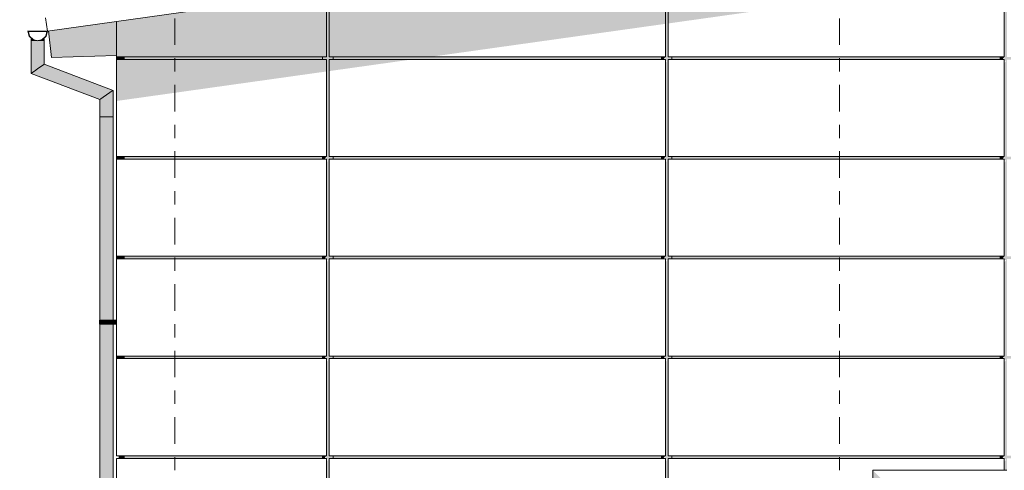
# Model space of a CAD drawing. Header units: metres. Extents: x -52 to 321, y -8 to 26.
# Tile 74 of 256: x -44.76 to -37.35, y 2.6 to 5.99. Entities that reach past the tile are written whole.
import ezdxf
from ezdxf.enums import TextEntityAlignment as Align

# ---------------------------------------------------------------- set-up
doc = ezdxf.new("R2010")
doc.units = ezdxf.units.M
doc.header["$MEASUREMENT"] = 0
doc.linetypes.add('Raster', pattern=[0.4, 0.2, -0.1, 0, -0.1])
for name, color, linetype in [('10 Fassade', 7, 'Continuous'), ('10 Wand außen', 7, 'Continuous'), ('20 Träger', 7, 'Continuous'), ('30 Dachaufbau', 7, 'Continuous'), ('30 Dachentwässerung', 7, 'Continuous'), ('50 Sanitäreinrichtung', 7, 'Continuous'), ('90 Achsraster', 7, 'Continuous'), ('94 Genehmigungsplanung Bemaßung', 7, 'Continuous')]:
    doc.layers.add(name, color=color, linetype=linetype)
doc.styles.add('ERSTELLTER_STIL_1', font='arial.ttf')
doc.styles.add('ERSTELLTER_STIL_2', font='arial.ttf')
doc.dimstyles.new('ERSTELLTER_STIL__1', dxfattribs={"dimtxt": 0.25, "dimasz": 0.19, "dimexe": 0.18, "dimexo": 0.1, "dimgap": 0, "dimtad": 1, "dimtih": 1, "dimtoh": 1, "dimzin": 0, "dimdsep": 46, "dimtxsty": 'ERSTELLTER_STIL_2', "dimblk": 'ARROWHEAD_6', "dimblk1": 'ARROWHEAD_6', "dimblk2": 'ARROWHEAD_6', "dimcen": 0.09, "dimclrd": 7, "dimclre": 7, "dimclrt": 7, "dimazin": 0, "dimtfac": 1, "dimtdec": 4, "dimtmove": 0, "dimatfit": 3, "dimfxl": 1, "dimtolj": 1, "dimtzin": 0, "dimarcsym": 0})

# ---------------------------------------------------------------- blocks, each defined once
blk = doc.blocks.new('Standard-Rastermarker[1]_1', base_point=(-38.5897, 10))
at = {"layer": '90 Achsraster', "color": 14, "linetype": 'Raster', "lineweight": 18, "true_color": 0xa80000}
blk.add_line((-38.5897, 9), (-38.5897, -1), dxfattribs=at)
at = {"layer": '90 Achsraster', "color": 14, "lineweight": 18, "true_color": 0xa80000, "style": 'ERSTELLTER_STIL_1'}
for tag, p in [('AC_MarkerText_1_0', (-38.5897, 10.5)), ('AC_MarkerText_1_1', (-38.5897, -2.2))]:
    blk.add_attdef(tag, text='', height=0.3, rotation=360, dxfattribs=at).set_placement(p, align=Align.TOP_CENTER)
blk = doc.blocks.new('Standard-Rastermarker[9]_1', base_point=(-43.5897, 10))
at = {"layer": '90 Achsraster', "color": 14, "linetype": 'Raster', "lineweight": 18, "true_color": 0xa80000}
blk.add_line((-43.5897, 9), (-43.5897, -1), dxfattribs=at)
at = {"layer": '90 Achsraster', "color": 14, "lineweight": 18, "true_color": 0xa80000, "style": 'ERSTELLTER_STIL_1'}
for tag, p in [('AC_MarkerText_1_0', (-43.5897, 10.5)), ('AC_MarkerText_1_1', (-43.5897, -2.2))]:
    blk.add_attdef(tag, text='', height=0.3, rotation=360, dxfattribs=at).set_placement(p, align=Align.TOP_CENTER)
blk = doc.blocks.new('*D16', base_point=(-33357.279, 0))
at = {"layer": '94 Genehmigungsplanung Bemaßung', "color": 7, "linetype": 'Continuous', "lineweight": 13}
for p, q in [((-48.9997, 9.5481), (-48.9997, 9.9231)), ((-43.9997, 9.5481), (-43.9997, 9.9231)), ((-48.8997, 9.8356), (-49.0997, 9.6356)), ((-43.8997, 9.8356), (-44.0997, 9.6356)), ((-49.1497, 9.7356), (-48.9997, 9.7356)), ((-48.9997, 9.7356), (-43.9997, 9.7356))]:
    blk.add_line(p, q, dxfattribs=at)
at = {"layer": '94 Genehmigungsplanung Bemaßung', "color": 7, "lineweight": 13, "insert": (-46.8333, 9.7856), "char_height": 0.25, "attachment_point": 7, "style": 'ERSTELLTER_STIL_2'}
blk.add_mtext('\\A1;{\\pql;\\fArial|b0|i0|c0|p0;\\W1.000000;5,00}', dxfattribs=at)
blk = doc.blocks.new('ARROWHEAD_6')
at = {"color": 0, "linetype": 'Continuous', "lineweight": 0}
for p, q in [((-0.5, -0.5), (0.5, 0.5)), ((0, 0), (-1, 0))]:
    blk.add_line(p, q, dxfattribs=at)
blk = doc.blocks.new('*D18', base_point=(-33357.279, 0))
at = {"layer": '94 Genehmigungsplanung Bemaßung', "color": 7, "linetype": 'Continuous', "lineweight": 13}
for p, q in [((-43.9997, 9.5481), (-43.9997, 9.9231)), ((-28.1801, 9.5481), (-28.1801, 9.9231)), ((-43.8997, 9.8356), (-44.0997, 9.6356)), ((-28.2801, 9.6356), (-28.0801, 9.8356)), ((-43.9997, 9.7356), (-28.1801, 9.7356)), ((-28.1801, 9.7356), (-28.0301, 9.7356))]:
    blk.add_line(p, q, dxfattribs=at)
at = {"layer": '94 Genehmigungsplanung Bemaßung', "color": 7, "lineweight": 13, "insert": (-36.5189, 9.7856), "char_height": 0.25, "attachment_point": 7, "style": 'ERSTELLTER_STIL_2'}
blk.add_mtext('\\A1;{\\pql;\\fArial|b0|i0|c0|p0;\\W1.000000;15,82}', dxfattribs=at)
blk = doc.blocks.new('*D19', base_point=(-33357.279, 0))
at = {"layer": '94 Genehmigungsplanung Bemaßung', "color": 7, "linetype": 'Continuous', "lineweight": 13}
for p, q in [((-43.9997, 8.9588), (-43.9997, 9.3338)), ((-43.5897, 8.9588), (-43.5897, 9.3338)), ((-43.8997, 9.2463), (-44.0997, 9.0463)), ((-43.4897, 9.2463), (-43.6897, 9.0463)), ((-44.1497, 9.1463), (-43.9997, 9.1463)), ((-43.9997, 9.1463), (-43.5897, 9.1463))]:
    blk.add_line(p, q, dxfattribs=at)
at = {"layer": '94 Genehmigungsplanung Bemaßung', "color": 7, "lineweight": 13, "insert": (-44.481, 9.1963), "char_height": 0.25, "attachment_point": 7, "style": 'ERSTELLTER_STIL_2'}
blk.add_mtext('\\A1;{\\pql;\\fArial|b0|i0|c0|p0;\\W1.000000;41}', dxfattribs=at)

msp = doc.modelspace()

# ---------------------------------------------------------------- hatches: boundary and pattern name
at = {"layer": '10 Fassade', "linetype": 'Continuous', "lineweight": 0, "true_color": 0x000000}
for points in [[(-37.3497, 6.46), (-37.3797, 6.46), (-37.3797, 6.44), (-37.3497, 6.44), (-37.3497, 5.71), (-37.3497, 5.69), (-37.3497, 5.6817), (-37.3355, 5.6817), (-37.3497, 5.6617), (-37.3497, 4.96), (-37.3497, 4.94), (-37.3497, 4.9317), (-37.3355, 4.9317), (-37.3497, 4.9117), (-37.3497, 4.21), (-37.3497, 4.19), (-37.3497, 4.1817), (-37.3355, 4.1817), (-37.3497, 4.1617), (-37.3497, 3.46), (-37.3497, 3.44), (-37.3497, 3.4317), (-37.3355, 3.4317), (-37.3497, 3.4117), (-37.3497, 2.71), (-37.3497, 2.69), (-37.3497, 2.6817), (-37.3355, 2.6817), (-37.3497, 2.6617), (-37.3497, 2.6), (-37.3297, 2.6), (-37.3297, 2.69), (-37.2997, 2.69), (-37.2997, 2.71), (-37.3297, 2.71), (-37.3297, 3.44), (-37.2997, 3.44), (-37.2997, 3.46), (-37.3297, 3.46), (-37.3297, 4.19), (-37.2997, 4.19), (-37.2997, 4.21), (-37.3297, 4.21), (-37.3297, 4.94), (-37.2997, 4.94), (-37.2997, 4.96), (-37.3297, 4.96), (-37.3297, 5.69), (-37.2997, 5.69), (-37.2997, 5.71), (-37.3297, 5.71), (-37.3297, 6.44), (-37.2997, 6.44), (-37.2997, 6.46), (-37.3297, 6.46), (-37.3297, 6.9189), (-37.3497, 6.9161)], [(-39.8997, 6.46), (-39.9297, 6.46), (-39.9297, 6.44), (-39.8997, 6.44), (-39.8997, 5.71), (-39.8997, 5.69), (-39.8997, 5.6817), (-39.8855, 5.6817), (-39.8997, 5.6617), (-39.8997, 4.96), (-39.8997, 4.94), (-39.8997, 4.9317), (-39.8855, 4.9317), (-39.8997, 4.9117), (-39.8997, 4.21), (-39.8997, 4.19), (-39.8997, 4.1817), (-39.8855, 4.1817), (-39.8997, 4.1617), (-39.8997, 3.46), (-39.8997, 3.44), (-39.8997, 3.4317), (-39.8855, 3.4317), (-39.8997, 3.4117), (-39.8997, 2.71), (-39.8997, 2.69), (-39.8997, 2.6817), (-39.8855, 2.6817), (-39.8997, 2.6617), (-39.8997, 1.96), (-39.8997, 1.94), (-39.8997, 1.9317), (-39.8855, 1.9317), (-39.8997, 1.9117), (-39.8997, 1.21), (-39.8997, 1.2), (-39.8497, 1.2), (-39.8497, 1.21), (-39.8797, 1.21), (-39.8797, 1.94), (-39.8497, 1.94), (-39.8497, 1.96), (-39.8797, 1.96), (-39.8797, 2.69), (-39.8497, 2.69), (-39.8497, 2.71), (-39.8797, 2.71), (-39.8797, 3.44), (-39.8497, 3.44), (-39.8497, 3.46), (-39.8797, 3.46), (-39.8797, 4.19), (-39.8497, 4.19), (-39.8497, 4.21), (-39.8797, 4.21), (-39.8797, 4.94), (-39.8497, 4.94), (-39.8497, 4.96), (-39.8797, 4.96), (-39.8797, 5.69), (-39.8497, 5.69), (-39.8497, 5.71), (-39.8797, 5.71), (-39.8797, 6.44), (-39.8497, 6.44), (-39.8497, 6.46), (-39.8797, 6.46), (-39.8797, 6.5605), (-39.8997, 6.5577)], [(-42.4297, 5.71), (-41.6718, 5.71), (-39.8997, 5.9591), (-39.8997, 6.44), (-40.7371, 6.44), (-42.4297, 6.2021)], [(-39.8797, 6.44), (-39.8797, 5.9619), (-37.3497, 6.3174), (-37.3497, 6.44)], [(-44.0297, 5.71), (-42.4497, 5.71), (-42.4497, 6.1993), (-44.0297, 5.9773)], [(-42.4497, 5.71), (-42.4797, 5.71), (-42.4797, 5.69), (-42.4497, 5.69), (-42.4497, 4.96), (-42.4497, 4.94), (-42.4497, 4.9317), (-42.4355, 4.9317), (-42.4497, 4.9117), (-42.4497, 4.21), (-42.4497, 4.19), (-42.4497, 4.1817), (-42.4355, 4.1817), (-42.4497, 4.1617), (-42.4497, 3.46), (-42.4497, 3.44), (-42.4497, 3.4317), (-42.4355, 3.4317), (-42.4497, 3.4117), (-42.4497, 2.71), (-42.4497, 2.69), (-42.4497, 2.6817), (-42.4355, 2.6817), (-42.4497, 2.6617), (-42.4497, 1.96), (-42.4497, 1.94), (-42.4497, 1.9317), (-42.4355, 1.9317), (-42.4497, 1.9117), (-42.4497, 1.21), (-42.4497, 1.2), (-42.3997, 1.2), (-42.3997, 1.21), (-42.4297, 1.21), (-42.4297, 1.94), (-42.3997, 1.94), (-42.3997, 1.96), (-42.4297, 1.96), (-42.4297, 2.69), (-42.3997, 2.69), (-42.3997, 2.71), (-42.4297, 2.71), (-42.4297, 3.44), (-42.3997, 3.44), (-42.3997, 3.46), (-42.4297, 3.46), (-42.4297, 4.19), (-42.3997, 4.19), (-42.3997, 4.21), (-42.4297, 4.21), (-42.4297, 4.94), (-42.3997, 4.94), (-42.3997, 4.96), (-42.4297, 4.96), (-42.4297, 5.69), (-42.3997, 5.69), (-42.3997, 5.71), (-42.4297, 5.71), (-42.4297, 6.2021), (-42.4497, 6.1993)], [(-44.0097, 5.71), (-44.0097, 5.69), (-43.9702, 5.69), (-43.9702, 5.71)], [(-43.9702, 5.71), (-43.9702, 5.69), (-42.4797, 5.69), (-42.4797, 5.71)], [(-39.9297, 5.71), (-42.3997, 5.71), (-42.3997, 5.69), (-39.9297, 5.69)], [(-39.8997, 5.71), (-39.9297, 5.71), (-39.9297, 5.69), (-39.9138, 5.69)], [(-37.3797, 5.71), (-39.8497, 5.71), (-39.8497, 5.69), (-37.3797, 5.69)], [(-37.3497, 5.71), (-37.3797, 5.71), (-37.3797, 5.69), (-37.3638, 5.69)], [(-42.4497, 5.69), (-44.0297, 5.69), (-44.0297, 5.3786), (-42.4497, 5.6007)], [(-42.4297, 5.69), (-42.4297, 5.6035), (-41.8141, 5.69)], [(-44.0097, 4.96), (-44.0097, 4.94), (-43.9702, 4.94), (-43.9702, 4.96)], [(-43.9702, 4.94), (-42.4797, 4.94), (-42.4797, 4.96), (-43.9702, 4.96)], [(-42.4497, 4.96), (-42.4797, 4.96), (-42.4797, 4.94), (-42.4638, 4.94)], [(-39.9297, 4.96), (-42.3997, 4.96), (-42.3997, 4.94), (-39.9297, 4.94)], [(-39.8997, 4.96), (-39.9297, 4.96), (-39.9297, 4.94), (-39.9138, 4.94)], [(-39.8497, 4.94), (-37.3797, 4.94), (-37.3797, 4.96), (-39.8497, 4.96)], [(-37.3797, 4.94), (-37.3638, 4.94), (-37.3497, 4.96), (-37.3797, 4.96)], [(-44.0097, 4.19), (-43.9702, 4.19), (-43.9702, 4.21), (-44.0097, 4.21)], [(-42.4797, 4.21), (-43.9702, 4.21), (-43.9702, 4.19), (-42.4797, 4.19)], [(-42.4497, 4.21), (-42.4797, 4.21), (-42.4797, 4.19), (-42.4638, 4.19)], [(-42.3997, 4.21), (-42.3997, 4.19), (-39.9297, 4.19), (-39.9297, 4.21)], [(-39.8997, 4.21), (-39.9297, 4.21), (-39.9297, 4.19), (-39.9138, 4.19)], [(-37.3797, 4.21), (-39.8497, 4.21), (-39.8497, 4.19), (-37.3797, 4.19)], [(-37.3497, 4.21), (-37.3797, 4.21), (-37.3797, 4.19), (-37.3638, 4.19)], [(-44.0097, 3.44), (-43.9702, 3.44), (-43.9702, 3.46), (-44.0097, 3.46)], [(-43.9702, 3.46), (-43.9702, 3.44), (-42.4797, 3.44), (-42.4797, 3.46)], [(-42.4497, 3.46), (-42.4797, 3.46), (-42.4797, 3.44), (-42.4638, 3.44)], [(-42.3997, 3.46), (-42.3997, 3.44), (-39.9297, 3.44), (-39.9297, 3.46)], [(-39.8997, 3.46), (-39.9297, 3.46), (-39.9297, 3.44), (-39.9138, 3.44)], [(-39.8497, 3.46), (-39.8497, 3.44), (-37.3797, 3.44), (-37.3797, 3.46)], [(-37.3797, 3.44), (-37.3638, 3.44), (-37.3497, 3.46), (-37.3797, 3.46)], [(-44.0097, 2.71), (-44.0097, 2.69), (-43.9702, 2.69), (-43.9702, 2.71)], [(-42.4797, 2.71), (-43.9702, 2.71), (-43.9702, 2.69), (-42.4797, 2.69)], [(-42.4497, 2.71), (-42.4797, 2.71), (-42.4797, 2.69), (-42.4638, 2.69)], [(-42.3997, 2.69), (-39.9297, 2.69), (-39.9297, 2.71), (-42.3997, 2.71)], [(-39.9297, 2.69), (-39.9138, 2.69), (-39.8997, 2.71), (-39.9297, 2.71)], [(-37.3797, 2.71), (-39.8497, 2.71), (-39.8497, 2.69), (-37.3797, 2.69)], [(-37.3797, 2.71), (-37.3797, 2.69), (-37.3638, 2.69), (-37.3497, 2.71)]]:
    msp.add_hatch(color=18, dxfattribs=at).paths.add_polyline_path(points)
at = {"layer": '10 Wand außen', "linetype": 'Continuous', "lineweight": 0, "true_color": 0x000000}
msp.add_hatch(color=18, dxfattribs=at).paths.add_polyline_path([(-38.3397, 2.6), (-38.3397, 2.4303), (-38.2597, 2.4303), (-38.2597, 2.52)])
at = {"layer": '20 Träger', "linetype": 'Continuous', "lineweight": 0, "true_color": 0x000000}
msp.add_hatch(color=18, dxfattribs=at).paths.add_polyline_path([(-44.0297, 5.9773), (-44.5397, 5.9056), (-44.5174, 5.7062), (-44.0297, 5.7197)])
at = {"layer": '30 Dachentwässerung', "linetype": 'Continuous', "lineweight": 0, "true_color": 0x000000}
for points in [[(-44.6718, 5.8324), (-44.6718, 5.8324), (-44.6718, 5.8334), (-44.6651, 5.8334), (-44.6651, 5.8501), (-44.6718, 5.8568)], [(-44.65, 5.9024), (-44.5518, 5.9024), (-44.5516, 5.9034), (-44.6493, 5.9034)], [(-44.5785, 5.8334), (-44.5718, 5.8334), (-44.5718, 5.8568), (-44.5785, 5.8501)], [(-44.5718, 5.8568), (-44.5718, 5.8334), (-44.5716, 5.8334), (-44.5716, 5.8571)], [(-44.6718, 5.8334), (-44.6718, 5.5855), (-44.6651, 5.5902), (-44.6651, 5.8334)], [(-44.6651, 5.8501), (-44.6651, 5.8334), (-44.6651, 5.8334), (-44.6468, 5.8334), (-44.6468, 5.8391), (-44.6568, 5.8418)], [(-44.6468, 5.8334), (-44.6651, 5.8334), (-44.6651, 5.5902), (-44.6468, 5.6028)], [(-44.6468, 5.8391), (-44.6468, 5.8334), (-44.6468, 5.8334), (-44.6254, 5.8334)], [(-44.6468, 5.6028), (-44.6218, 5.6201), (-44.6218, 5.8324), (-44.6218, 5.8324), (-44.6254, 5.8334), (-44.6468, 5.8334)], [(-44.6218, 5.6201), (-44.5968, 5.6374), (-44.5968, 5.8334), (-44.6183, 5.8334), (-44.6218, 5.8324)], [(-44.5968, 5.8391), (-44.6183, 5.8334), (-44.5968, 5.8334)], [(-44.5868, 5.8418), (-44.5968, 5.8391), (-44.5968, 5.8334), (-44.5968, 5.8334), (-44.5785, 5.8334), (-44.5785, 5.8501)], [(-44.5785, 5.8334), (-44.5968, 5.8334), (-44.5968, 5.6374), (-44.5785, 5.65)], [(-44.5785, 5.8334), (-44.5785, 5.65), (-44.5718, 5.6546), (-44.5718, 5.8334)], [(-44.5968, 5.6374), (-44.6218, 5.6201), (-44.1043, 5.4242), (-44.0793, 5.4415)], [(-44.5785, 5.65), (-44.5968, 5.6374), (-44.0793, 5.4415), (-44.061, 5.4542)], [(-44.5785, 5.65), (-44.061, 5.4542), (-44.0543, 5.4588), (-44.5718, 5.6546)], [(-44.6718, 5.5855), (-44.1543, 5.3897), (-44.1476, 5.3943), (-44.6651, 5.5902)], [(-44.6468, 5.6028), (-44.6651, 5.5902), (-44.1476, 5.3943), (-44.1293, 5.407)], [(-44.6218, 5.6201), (-44.6468, 5.6028), (-44.1293, 5.407), (-44.1043, 5.4242)], [(-44.1043, 5.4242), (-44.1293, 5.407), (-44.1293, 5.2585), (-44.1043, 5.2585)], [(-44.0793, 5.4415), (-44.1043, 5.4242), (-44.1043, 5.2585), (-44.0793, 5.2585)], [(-44.061, 5.4542), (-44.0793, 5.4415), (-44.0793, 5.2585), (-44.061, 5.2585)], [(-44.061, 5.4542), (-44.061, 5.2585), (-44.0543, 5.2585), (-44.0543, 5.4588)], [(-44.1543, 5.3897), (-44.1543, 5.2585), (-44.1476, 5.2585), (-44.1476, 5.3943)], [(-44.1293, 5.407), (-44.1476, 5.3943), (-44.1476, 5.2585), (-44.1293, 5.2585)], [(-44.1543, 3.73), (-44.1476, 3.73), (-44.1476, 5.2585), (-44.1543, 5.2585)], [(-44.1293, 5.2585), (-44.1476, 5.2585), (-44.1476, 3.73), (-44.1293, 3.73)], [(-44.1293, 5.2585), (-44.1293, 3.73), (-44.1043, 3.73), (-44.1043, 5.2585)], [(-44.0793, 5.2585), (-44.1043, 5.2585), (-44.1043, 3.73), (-44.0793, 3.73)], [(-44.061, 5.2585), (-44.0793, 5.2585), (-44.0793, 3.73), (-44.061, 3.73)], [(-44.0543, 5.2585), (-44.061, 5.2585), (-44.061, 3.73), (-44.0543, 3.73)], [(-44.1564, 3.73), (-44.1564, 3.7), (-44.1495, 3.7), (-44.1495, 3.73)], [(-44.1495, 3.7), (-44.1304, 3.7), (-44.1304, 3.73), (-44.1495, 3.73)], [(-44.1304, 3.7), (-44.1044, 3.7), (-44.1044, 3.73), (-44.1304, 3.73)], [(-44.1044, 3.7), (-44.0297, 3.7), (-44.0297, 3.73), (-44.1044, 3.73)], [(-44.1476, 3.7), (-44.1543, 3.7), (-44.1543, 2.03), (-44.1476, 2.03)], [(-44.1293, 3.7), (-44.1476, 3.7), (-44.1476, 2.03), (-44.1293, 2.03)], [(-44.1043, 3.7), (-44.1293, 3.7), (-44.1293, 2.03), (-44.1043, 2.03)], [(-44.0793, 3.7), (-44.1043, 3.7), (-44.1043, 2.03), (-44.0793, 2.03)], [(-44.061, 3.7), (-44.0793, 3.7), (-44.0793, 2.03), (-44.061, 2.03)], [(-44.0543, 3.7), (-44.061, 3.7), (-44.061, 2.03), (-44.0543, 2.03)]]:
    msp.add_hatch(color=18, dxfattribs=at).paths.add_polyline_path(points)
at = {"layer": '50 Sanitäreinrichtung', "linetype": 'Continuous', "lineweight": 0, "true_color": 0x000000}
for points in [[(-44.0297, 5.69), (-44.0097, 5.69), (-44.0097, 5.71), (-44.0297, 5.71)], [(-44.0297, 4.94), (-44.0097, 4.94), (-44.0097, 4.96), (-44.0297, 4.96)], [(-44.0297, 4.19), (-44.0097, 4.19), (-44.0097, 4.21), (-44.0297, 4.21)], [(-44.0097, 3.46), (-44.0297, 3.46), (-44.0297, 3.44), (-44.0097, 3.44)]]:
    msp.add_hatch(color=18, dxfattribs=at).paths.add_polyline_path(points)

# ---------------------------------------------------------------- linework, layer by layer
at = {"layer": '10 Fassade', "color": 7, "linetype": 'Continuous', "lineweight": 13}
for p, q in [((-39.8997, 5.71), (-39.8997, 6.44)), ((-39.8797, 5.71), (-39.8797, 6.44)), ((-37.3497, 5.71), (-37.3497, 6.44)), ((-42.4497, 5.71), (-42.4497, 6.1993)), ((-42.4297, 5.71), (-42.4297, 6.2021)), ((-44.0297, 5.71), (-44.0297, 5.9773)), ((-42.4497, 5.71), (-44.0297, 5.71)), ((-44.0097, 5.69), (-44.0097, 5.71)), ((-43.9702, 5.69), (-43.9702, 5.71)), ((-42.4797, 5.69), (-42.4797, 5.71)), ((-39.8997, 5.71), (-42.4297, 5.71)), ((-42.3997, 5.69), (-42.3997, 5.71)), ((-39.9297, 5.69), (-39.9297, 5.71)), ((-37.3497, 5.71), (-39.8797, 5.71)), ((-39.8497, 5.71), (-39.8497, 5.69)), ((-37.3797, 5.69), (-37.3797, 5.71)), ((-42.4497, 5.69), (-44.0297, 5.69)), ((-44.0297, 4.96), (-44.0297, 5.69)), ((-42.4497, 4.96), (-42.4497, 5.69)), ((-39.8997, 5.69), (-42.4297, 5.69)), ((-42.4297, 4.96), (-42.4297, 5.69)), ((-39.8997, 4.96), (-39.8997, 5.69)), ((-37.3497, 5.69), (-39.8797, 5.69)), ((-39.8797, 4.96), (-39.8797, 5.69)), ((-37.3497, 4.96), (-37.3497, 5.69)), ((-42.4497, 4.96), (-44.0297, 4.96)), ((-42.4497, 4.94), (-44.0297, 4.94)), ((-44.0297, 4.21), (-44.0297, 4.94)), ((-44.0097, 4.94), (-44.0097, 4.96)), ((-43.9702, 4.94), (-43.9702, 4.96)), ((-42.4797, 4.94), (-42.4797, 4.96)), ((-42.4497, 4.21), (-42.4497, 4.94)), ((-39.8997, 4.96), (-42.4297, 4.96)), ((-39.8997, 4.94), (-42.4297, 4.94)), ((-42.4297, 4.21), (-42.4297, 4.94)), ((-42.3997, 4.94), (-42.3997, 4.96)), ((-39.9297, 4.94), (-39.9297, 4.96)), ((-39.8997, 4.21), (-39.8997, 4.94)), ((-37.3497, 4.96), (-39.8797, 4.96)), ((-37.3497, 4.94), (-39.8797, 4.94)), ((-39.8797, 4.21), (-39.8797, 4.94)), ((-39.8497, 4.96), (-39.8497, 4.94)), ((-37.3797, 4.94), (-37.3797, 4.96)), ((-37.3497, 4.21), (-37.3497, 4.94)), ((-42.4497, 4.21), (-44.0297, 4.21)), ((-42.4497, 4.19), (-44.0297, 4.19)), ((-44.0297, 3.46), (-44.0297, 4.19)), ((-44.0097, 4.19), (-44.0097, 4.21)), ((-43.9702, 4.19), (-43.9702, 4.21)), ((-42.4797, 4.19), (-42.4797, 4.21)), ((-42.4497, 3.46), (-42.4497, 4.19)), ((-39.8997, 4.21), (-42.4297, 4.21)), ((-39.8997, 4.19), (-42.4297, 4.19)), ((-42.4297, 3.46), (-42.4297, 4.19)), ((-42.3997, 4.19), (-42.3997, 4.21)), ((-39.9297, 4.19), (-39.9297, 4.21)), ((-39.8997, 3.46), (-39.8997, 4.19)), ((-37.3497, 4.21), (-39.8797, 4.21)), ((-37.3497, 4.19), (-39.8797, 4.19)), ((-39.8797, 3.46), (-39.8797, 4.19)), ((-39.8497, 4.21), (-39.8497, 4.19)), ((-37.3797, 4.19), (-37.3797, 4.21)), ((-37.3497, 3.46), (-37.3497, 4.19)), ((-42.4497, 3.46), (-44.0297, 3.46)), ((-42.4497, 3.44), (-44.0297, 3.44)), ((-44.0297, 2.71), (-44.0297, 3.44)), ((-44.0097, 3.44), (-44.0097, 3.46)), ((-43.9702, 3.44), (-43.9702, 3.46)), ((-42.4797, 3.44), (-42.4797, 3.46)), ((-42.4497, 2.71), (-42.4497, 3.44)), ((-39.8997, 3.46), (-42.4297, 3.46)), ((-39.8997, 3.44), (-42.4297, 3.44)), ((-42.4297, 2.71), (-42.4297, 3.44)), ((-42.3997, 3.44), (-42.3997, 3.46)), ((-39.9297, 3.44), (-39.9297, 3.46)), ((-39.8997, 2.71), (-39.8997, 3.44)), ((-37.3497, 3.46), (-39.8797, 3.46)), ((-37.3497, 3.44), (-39.8797, 3.44)), ((-39.8797, 2.71), (-39.8797, 3.44)), ((-39.8497, 3.46), (-39.8497, 3.44)), ((-37.3797, 3.44), (-37.3797, 3.46)), ((-37.3497, 2.71), (-37.3497, 3.44)), ((-42.4497, 2.71), (-44.0297, 2.71)), ((-42.4497, 2.69), (-44.0297, 2.69)), ((-44.0297, 1.96), (-44.0297, 2.69)), ((-44.0097, 2.69), (-44.0097, 2.71)), ((-43.9702, 2.69), (-43.9702, 2.71)), ((-42.4797, 2.69), (-42.4797, 2.71)), ((-42.4497, 1.96), (-42.4497, 2.69)), ((-39.8997, 2.71), (-42.4297, 2.71)), ((-39.8997, 2.69), (-42.4297, 2.69)), ((-42.4297, 1.96), (-42.4297, 2.69)), ((-42.3997, 2.69), (-42.3997, 2.71)), ((-39.9297, 2.69), (-39.9297, 2.71)), ((-39.8997, 1.96), (-39.8997, 2.69)), ((-37.3497, 2.71), (-39.8797, 2.71)), ((-37.3497, 2.69), (-39.8797, 2.69)), ((-39.8797, 1.96), (-39.8797, 2.69)), ((-39.8497, 2.71), (-39.8497, 2.69)), ((-37.3797, 2.69), (-37.3797, 2.71)), ((-37.3497, 2.6), (-37.3497, 2.69)), ((-37.3497, 2.6), (-38.3397, 2.6)), ((-38.3397, 2.6), (-38.3397, 1.96)), ((-37.3297, 2.6), (-37.3497, 2.6))]:
    msp.add_line(p, q, dxfattribs=at)
at = {"layer": '20 Träger', "color": 7, "linetype": 'Continuous', "lineweight": 18}
for p, q in [((-44.5397, 5.9056), (-44.5174, 5.7062)), ((-44.5174, 5.7062), (-44.0297, 5.7197))]:
    msp.add_line(p, q, dxfattribs=at)
at = {"layer": '30 Dachaufbau', "color": 7, "linetype": 'Continuous', "lineweight": 13}
for p in [(-36.0897, 7.0931), (-44.5618, 6.0035)]:
    msp.add_line(p, (-44.5478, 5.9044), dxfattribs=at)
at = {"layer": '30 Dachentwässerung', "color": 7, "linetype": 'Continuous', "lineweight": 13}
for p, q in [((-44.6859, 5.8674), (-44.6958, 5.9044)), ((-44.6857, 5.8684), (-44.6956, 5.9054)), ((-44.6918, 5.9024), (-44.6825, 5.8674)), ((-44.6218, 5.9024), (-44.6918, 5.9024)), ((-44.6916, 5.9034), (-44.6913, 5.9024)), ((-44.6216, 5.9034), (-44.6916, 5.9034)), ((-44.6588, 5.8403), (-44.6859, 5.8674)), ((-44.6718, 5.8545), (-44.6857, 5.8684)), ((-44.6825, 5.8674), (-44.6568, 5.8418)), ((-44.6718, 5.8568), (-44.6718, 5.8324)), ((-44.5518, 5.9024), (-44.6218, 5.9024)), ((-44.5516, 5.9034), (-44.6216, 5.9034)), ((-44.5868, 5.8418), (-44.5612, 5.8674)), ((-44.5578, 5.8674), (-44.5848, 5.8403)), ((-44.5718, 5.8568), (-44.5718, 5.8334)), ((-44.5575, 5.8684), (-44.5716, 5.8543)), ((-44.5716, 5.8571), (-44.5716, 5.8334)), ((-44.5612, 5.8674), (-44.5518, 5.9024)), ((-44.5478, 5.9044), (-44.5578, 5.8674)), ((-44.5518, 5.9024), (-44.5516, 5.9034)), ((-44.6651, 5.8334), (-44.6718, 5.8334)), ((-44.6718, 5.8334), (-44.6718, 5.5855)), ((-44.6468, 5.8334), (-44.6651, 5.8334)), ((-44.6218, 5.8304), (-44.6588, 5.8403)), ((-44.6568, 5.8418), (-44.6218, 5.8324)), ((-44.6254, 5.8334), (-44.6468, 5.8334)), ((-44.6218, 5.8324), (-44.5868, 5.8418)), ((-44.5848, 5.8403), (-44.6218, 5.8304)), ((-44.5968, 5.8334), (-44.6183, 5.8334)), ((-44.5785, 5.8334), (-44.5968, 5.8334)), ((-44.5718, 5.8334), (-44.5785, 5.8334)), ((-44.5718, 5.8334), (-44.5716, 5.8334)), ((-44.5718, 5.8334), (-44.5718, 5.6546)), ((-44.5968, 5.6374), (-44.6218, 5.6201)), ((-44.5785, 5.65), (-44.5968, 5.6374)), ((-44.5718, 5.6546), (-44.5785, 5.65)), ((-44.5718, 5.6546), (-44.0543, 5.4588)), ((-44.6651, 5.5902), (-44.6718, 5.5855)), ((-44.6718, 5.5855), (-44.1543, 5.3897)), ((-44.6468, 5.6028), (-44.6651, 5.5902)), ((-44.6218, 5.6201), (-44.6468, 5.6028)), ((-44.1043, 5.4242), (-44.1293, 5.407)), ((-44.0793, 5.4415), (-44.1043, 5.4242)), ((-44.061, 5.4542), (-44.0793, 5.4415)), ((-44.0543, 5.4588), (-44.061, 5.4542)), ((-44.0543, 5.4588), (-44.0543, 5.2585)), ((-44.1476, 5.3943), (-44.1543, 5.3897)), ((-44.1543, 5.3897), (-44.1543, 5.2585)), ((-44.1293, 5.407), (-44.1476, 5.3943)), ((-44.1543, 5.2585), (-44.1543, 3.73)), ((-44.1476, 5.2585), (-44.1543, 5.2585)), ((-44.1293, 5.2585), (-44.1476, 5.2585)), ((-44.1043, 5.2585), (-44.1293, 5.2585)), ((-44.0793, 5.2585), (-44.1043, 5.2585)), ((-44.061, 5.2585), (-44.0793, 5.2585)), ((-44.0543, 5.2585), (-44.061, 5.2585)), ((-44.0543, 5.2585), (-44.0543, 3.73)), ((-44.1564, 3.73), (-44.1495, 3.73)), ((-44.1564, 3.7), (-44.1564, 3.73)), ((-44.1495, 3.73), (-44.1304, 3.73)), ((-44.1304, 3.73), (-44.1044, 3.73)), ((-44.1044, 3.73), (-44.0297, 3.73)), ((-44.1564, 3.7), (-44.1495, 3.7)), ((-44.1543, 3.7), (-44.1543, 2.03)), ((-44.1495, 3.7), (-44.1304, 3.7)), ((-44.1304, 3.7), (-44.1044, 3.7)), ((-44.1044, 3.7), (-44.0297, 3.7)), ((-44.0543, 3.7), (-44.0543, 2.03))]:
    msp.add_line(p, q, dxfattribs=at)
at = {"layer": '50 Sanitäreinrichtung', "color": 251, "linetype": 'Continuous', "lineweight": 18, "true_color": 0x5f5f5f}
for p, q in [((-44.0297, 5.69), (-44.0297, 5.71)), ((-44.0297, 4.94), (-44.0297, 4.96)), ((-44.0297, 4.19), (-44.0297, 4.21)), ((-44.0297, 3.44), (-44.0297, 3.46))]:
    msp.add_line(p, q, dxfattribs=at)

# ---------------------------------------------------------------- block references
at = {"layer": '90 Achsraster', "color": 7, "linetype": 'Continuous', "lineweight": 18}
for name, p in [('Standard-Rastermarker[9]_1', (-43.5897, 10)), ('Standard-Rastermarker[1]_1', (-38.5897, 10))]:
    msp.add_blockref(name, p, dxfattribs=at)

# ---------------------------------------------------------------- dimensions: what is measured, and where the dimension line sits
at = {"layer": '94 Genehmigungsplanung Bemaßung', "color": 7, "linetype": 'Continuous', "lineweight": 13}
for base, p1, p2, picture, middle in [((-43.9997, 9.7356), (-48.9997, 10.4507), (-43.9997, 1.2), '*D16', (-46.5097, 9.9106)), ((-43.5897, 9.1463), (-43.9997, 1.2), (-43.5897, 10.35), '*D19', (-44.2908, 9.3213)), ((-28.1801, 9.7356), (-43.9997, 1.2), (-28.1801, 1.2), '*D18', (-36.1001, 9.9106))]:
    dim = msp.add_linear_dim(base=base, p1=p1, p2=p2, dimstyle='ERSTELLTER_STIL__1', dxfattribs=at)
    dim.commit()
    dim.dimension.update_dxf_attribs({"geometry": picture, "text_midpoint": middle, "dimtype": 160})

doc.saveas('drawing.dxf')
